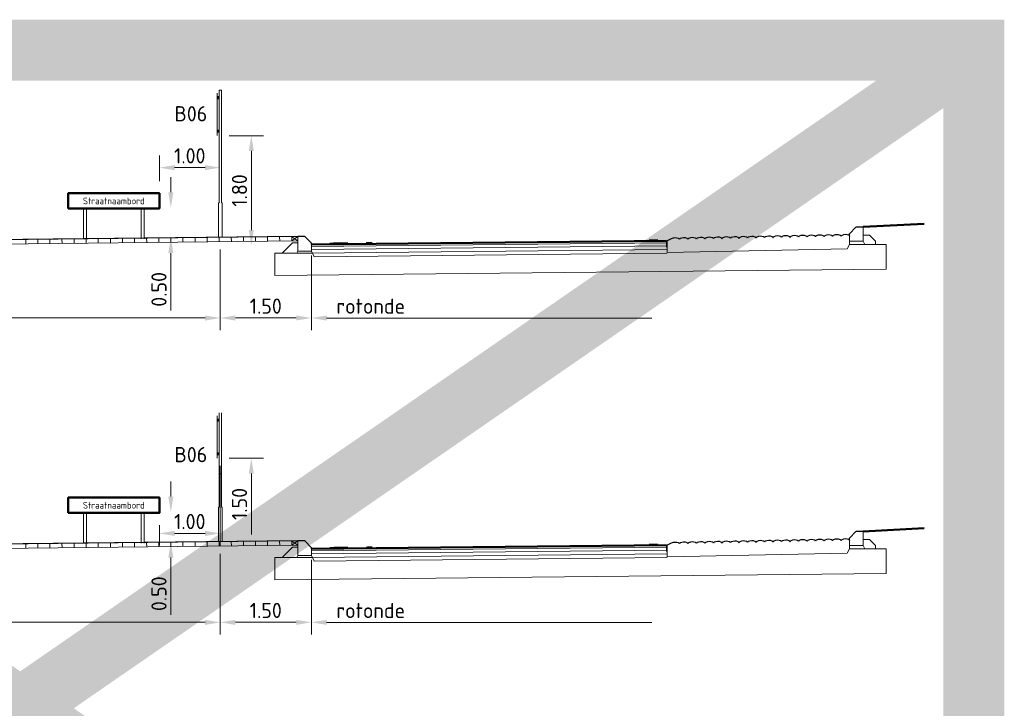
# Model space of a CAD drawing. Header units: metres. Extents: x -699 to 2316, y -1199 to 781.
# Tile 38 of 256: x 420 to 436, y -520 to -509. Entities that reach past the tile are written whole.
import ezdxf
from ezdxf.enums import TextEntityAlignment as Align

# ---------------------------------------------------------------- set-up
doc = ezdxf.new("R2010")
doc.units = ezdxf.units.M
doc.header["$PDMODE"] = 1
for name, color, linetype, lineweight in [('N-WA-GW-BERM-GD', 90, 'Continuous', 50), ('N-WE-IE-MEUBILAIR_WEGMEUBILAIR_PAAL-GD', 7, 'Continuous', 50), ('N-WE-VH-KANTVERHARDING-GD', 210, 'Continuous', 50), ('N-WE-VV-MARKERING-GD', 170, 'Continuous', 50), ('X-XX-AL-M', 7, 'Continuous', 18), ('X-XX-AL-T25', 7, 'Continuous', 25)]:
    doc.layers.add(name, color=color, linetype=linetype, lineweight=lineweight)
doc.styles.add('NLCS-ISO', font='NLCS-ISO.ttf')
doc.styles.add('NLCS-ISO-M100-T25', font='NLCS-ISO.ttf', dxfattribs={"height": 0.25})
doc.dimstyles.new('NLCS-M100-T25-PIJL_A_L2_H1', dxfattribs={"dimscale": 0.1, "dimtxt": 2.5, "dimasz": 2.5, "dimexe": 2, "dimexo": 2, "dimgap": 0.7, "dimtad": 1, "dimzin": 0, "dimdsep": 46, "dimtxsty": 'NLCS-ISO-M100-T25', "dimcen": 0, "dimdle": 2, "dimclrd": 256, "dimclre": 256, "dimclrt": 256, "dimadec": 1, "dimazin": 0, "dimtfac": 1, "dimtdec": 3, "dimtofl": 0, "dimtmove": 0, "dimatfit": 3, "dimfxl": 2, "dimtfillclr": 256, "dimtolj": 1, "dimtzin": 0, "dimlwd": -1, "dimlwe": -1, "dimarcsym": 0})

# ---------------------------------------------------------------- blocks, each defined once
blk = doc.blocks.new('*D1778')
at = {"layer": 'Defpoints', "color": 0, "transparency": 16777216}
for p in [(423.202, -511.004), (423.764, -512.804), (423.764, -512.804)]:
    blk.add_point(p, dxfattribs=at)
at = {"layer": 'X-XX-AL-M', "transparency": 16777216}
for p, q in [((423.402, -511.004), (423.964, -511.004)), ((423.764, -511.254), (423.764, -512.554))]:
    blk.add_line(p, q, dxfattribs=at)
for points in [[(423.722, -511.254), (423.805, -511.254), (423.764, -511.004)], [(423.722, -512.554), (423.805, -512.554), (423.764, -512.804)]]:
    blk.add_solid(points, dxfattribs=at)
at = {"layer": 'X-XX-AL-M', "transparency": 16777216, "insert": (423.569, -511.904), "char_height": 0.25, "attachment_point": 5, "rotation": 90, "style": 'NLCS-ISO-M100-T25'}
blk.add_mtext('\\A1;1.80', dxfattribs=at)
blk = doc.blocks.new('*D1780')
at = {"layer": 'Defpoints', "color": 0, "transparency": 16777216}
for p in [(422.44, -512.184), (422.44, -512.684), (422.44, -512.684)]:
    blk.add_point(p, dxfattribs=at)
at = {"layer": 'X-XX-AL-M', "transparency": 16777216}
for p, q in [((422.44, -511.934), (422.44, -511.684)), ((422.44, -512.934), (422.44, -513.874))]:
    blk.add_line(p, q, dxfattribs=at)
for points in [[(422.398, -511.934), (422.482, -511.934), (422.44, -512.184)], [(422.398, -512.934), (422.482, -512.934), (422.44, -512.684)]]:
    blk.add_solid(points, dxfattribs=at)
at = {"layer": 'X-XX-AL-M', "transparency": 16777216, "insert": (422.245, -513.529), "char_height": 0.25, "attachment_point": 5, "rotation": 90, "style": 'NLCS-ISO-M100-T25'}
blk.add_mtext('\\A1;0.50', dxfattribs=at)
blk = doc.blocks.new('*D1781')
at = {"layer": 'Defpoints', "color": 0, "transparency": 16777216}
for p in [(422.252, -511.529), (423.252, -511.529), (422.252, -511.95)]:
    blk.add_point(p, dxfattribs=at)
at = {"layer": 'X-XX-AL-M', "transparency": 16777216}
for p, q in [((422.252, -511.75), (422.252, -511.329)), ((423.002, -511.529), (422.502, -511.529))]:
    blk.add_line(p, q, dxfattribs=at)
for points in [[(422.502, -511.488), (422.502, -511.571), (422.252, -511.529)], [(423.002, -511.488), (423.002, -511.571), (423.252, -511.529)]]:
    blk.add_solid(points, dxfattribs=at)
at = {"layer": 'X-XX-AL-M', "transparency": 16777216, "insert": (422.752, -511.334), "char_height": 0.25, "attachment_point": 5, "style": 'NLCS-ISO-M100-T25'}
blk.add_mtext('\\A1;1.00', dxfattribs=at)
blk = doc.blocks.new('*D1897')
at = {"layer": 'Defpoints', "color": 0, "transparency": 16777216}
for p in [(423.252, -512.676), (415.752, -512.862), (423.252, -513.999)]:
    blk.add_point(p, dxfattribs=at)
at = {"layer": 'X-XX-AL-M', "transparency": 16777216}
for p, q in [((423.252, -512.876), (423.252, -514.199)), ((415.752, -513.062), (415.752, -514.199)), ((416.002, -513.999), (423.002, -513.999))]:
    blk.add_line(p, q, dxfattribs=at)
for points in [[(416.002, -513.958), (416.002, -514.041), (415.752, -513.999)], [(423.002, -513.958), (423.002, -514.041), (423.252, -513.999)]]:
    blk.add_solid(points, dxfattribs=at)
at = {"layer": 'X-XX-AL-M', "transparency": 16777216, "insert": (419.502, -513.804), "char_height": 0.25, "attachment_point": 5, "style": 'NLCS-ISO-M100-T25'}
blk.add_mtext('\\A1;7.50', dxfattribs=at)
blk = doc.blocks.new('*D1902')
at = {"layer": 'Defpoints', "color": 0, "transparency": 16777216}
for p in [(423.252, -512.676), (424.752, -512.772), (423.252, -513.999)]:
    blk.add_point(p, dxfattribs=at)
at = {"layer": 'X-XX-AL-M', "transparency": 16777216}
for p, q in [((423.252, -512.876), (423.252, -514.199)), ((424.752, -512.972), (424.752, -514.199)), ((424.502, -513.999), (423.502, -513.999))]:
    blk.add_line(p, q, dxfattribs=at)
for points in [[(423.502, -513.958), (423.502, -514.041), (423.252, -513.999)], [(424.502, -513.958), (424.502, -514.041), (424.752, -513.999)]]:
    blk.add_solid(points, dxfattribs=at)
at = {"layer": 'X-XX-AL-M', "transparency": 16777216, "insert": (424.002, -513.804), "char_height": 0.25, "attachment_point": 5, "style": 'NLCS-ISO-M100-T25'}
blk.add_mtext('\\A1;1.50', dxfattribs=at)
blk = doc.blocks.new('*D2077')
at = {"layer": 'Defpoints', "color": 0, "transparency": 16777216}
for p in [(423.202, -516.304), (423.764, -517.804), (423.764, -517.804)]:
    blk.add_point(p, dxfattribs=at)
at = {"layer": 'X-XX-AL-M', "transparency": 16777216}
for p, q in [((423.402, -516.304), (423.964, -516.304)), ((423.764, -516.554), (423.764, -517.554))]:
    blk.add_line(p, q, dxfattribs=at)
for points in [[(423.722, -516.554), (423.805, -516.554), (423.764, -516.304)], [(423.722, -517.554), (423.805, -517.554), (423.764, -517.804)]]:
    blk.add_solid(points, dxfattribs=at)
at = {"layer": 'X-XX-AL-M', "transparency": 16777216, "insert": (423.569, -517.054), "char_height": 0.25, "attachment_point": 5, "rotation": 90, "style": 'NLCS-ISO-M100-T25'}
blk.add_mtext('\\A1;1.50', dxfattribs=at)
blk = doc.blocks.new('*D2070')
at = {"layer": 'Defpoints', "color": 0, "transparency": 16777216}
for p in [(422.44, -517.184), (422.44, -517.684), (422.44, -517.684)]:
    blk.add_point(p, dxfattribs=at)
at = {"layer": 'X-XX-AL-M', "transparency": 16777216}
for p, q in [((422.44, -516.934), (422.44, -516.684)), ((422.44, -517.934), (422.44, -518.874))]:
    blk.add_line(p, q, dxfattribs=at)
for points in [[(422.398, -516.934), (422.482, -516.934), (422.44, -517.184)], [(422.398, -517.934), (422.482, -517.934), (422.44, -517.684)]]:
    blk.add_solid(points, dxfattribs=at)
at = {"layer": 'X-XX-AL-M', "transparency": 16777216, "insert": (422.245, -518.529), "char_height": 0.25, "attachment_point": 5, "rotation": 90, "style": 'NLCS-ISO-M100-T25'}
blk.add_mtext('\\A1;0.50', dxfattribs=at)
blk = doc.blocks.new('*D2071')
at = {"layer": 'Defpoints', "color": 0, "transparency": 16777216}
for p in [(423.252, -516.229), (422.252, -517.2), (422.252, -517.538)]:
    blk.add_point(p, dxfattribs=at)
at = {"layer": 'X-XX-AL-M', "transparency": 16777216}
for p, q in [((423.252, -516.429), (423.252, -517.738)), ((422.252, -517.4), (422.252, -517.738)), ((423.002, -517.538), (422.502, -517.538))]:
    blk.add_line(p, q, dxfattribs=at)
for points in [[(422.502, -517.496), (422.502, -517.58), (422.252, -517.538)], [(423.002, -517.496), (423.002, -517.58), (423.252, -517.538)]]:
    blk.add_solid(points, dxfattribs=at)
at = {"layer": 'X-XX-AL-M', "transparency": 16777216, "insert": (422.752, -517.343), "char_height": 0.25, "attachment_point": 5, "style": 'NLCS-ISO-M100-T25'}
blk.add_mtext('\\A1;1.00', dxfattribs=at)
blk = doc.blocks.new('*D2074')
at = {"layer": 'Defpoints', "color": 0, "transparency": 16777216}
for p in [(423.252, -517.676), (415.752, -517.862), (423.252, -518.999)]:
    blk.add_point(p, dxfattribs=at)
at = {"layer": 'X-XX-AL-M', "transparency": 16777216}
for p, q in [((423.252, -517.876), (423.252, -519.199)), ((415.752, -518.062), (415.752, -519.199)), ((416.002, -518.999), (423.002, -518.999))]:
    blk.add_line(p, q, dxfattribs=at)
for points in [[(416.002, -518.958), (416.002, -519.041), (415.752, -518.999)], [(423.002, -518.958), (423.002, -519.041), (423.252, -518.999)]]:
    blk.add_solid(points, dxfattribs=at)
at = {"layer": 'X-XX-AL-M', "transparency": 16777216, "insert": (419.502, -518.804), "char_height": 0.25, "attachment_point": 5, "style": 'NLCS-ISO-M100-T25'}
blk.add_mtext('\\A1;7.50', dxfattribs=at)
blk = doc.blocks.new('*D2076')
at = {"layer": 'Defpoints', "color": 0, "transparency": 16777216}
for p in [(423.252, -517.676), (424.752, -517.772), (423.252, -518.999)]:
    blk.add_point(p, dxfattribs=at)
at = {"layer": 'X-XX-AL-M', "transparency": 16777216}
for p, q in [((423.252, -517.876), (423.252, -519.199)), ((424.752, -517.972), (424.752, -519.199)), ((424.502, -518.999), (423.502, -518.999))]:
    blk.add_line(p, q, dxfattribs=at)
for points in [[(423.502, -518.958), (423.502, -519.041), (423.252, -518.999)], [(424.502, -518.958), (424.502, -519.041), (424.752, -518.999)]]:
    blk.add_solid(points, dxfattribs=at)
at = {"layer": 'X-XX-AL-M', "transparency": 16777216, "insert": (424.002, -518.804), "char_height": 0.25, "attachment_point": 5, "style": 'NLCS-ISO-M100-T25'}
blk.add_mtext('\\A1;1.50', dxfattribs=at)
blk = doc.blocks.new('007')
at = {"color": 8, "lineweight": 5}
blk.add_line((0, 0), (0, 0.07), dxfattribs=at)

msp = doc.modelspace()

# ---------------------------------------------------------------- linework, layer by layer
at = {"const_width": 1}
msp.add_lwpolyline([(404.2797, -509.5986), (435.6462, -509.5986), (435.6462, -531.2238), (404.2797, -531.2238)], close=True, dxfattribs=at)
for points in [[(435.6462, -509.5986), (404.2797, -531.2238)], [(404.2797, -509.5986), (435.6462, -531.2238)]]:
    msp.add_lwpolyline(points, dxfattribs=at)
at = {"layer": 'N-WA-GW-BERM-GD'}
for p, q in [((433.8275, -512.5041), (434.8275, -512.4541)), ((433.8275, -517.5041), (434.8275, -517.4541))]:
    msp.add_line(p, q, dxfattribs=at)
at = {"layer": 'N-WE-IE-MEUBILAIR_WEGMEUBILAIR_PAAL-GD', "lineweight": 18}
for p, q in [((423.2725, -510.2574), (423.2325, -510.2574)), ((421.0025, -512.2002), (421.0025, -512.7002)), ((421.0525, -512.2002), (421.0525, -512.7002)), ((421.9525, -512.2002), (421.9525, -512.7002)), ((422.0025, -512.2002), (422.0025, -512.7002)), ((423.2725, -516.5574), (423.2325, -516.5574)), ((421.0025, -517.2002), (421.0025, -517.7002)), ((421.0525, -517.2002), (421.0525, -517.7002)), ((421.9525, -517.2002), (421.9525, -517.7002)), ((422.0025, -517.2002), (422.0025, -517.7002))]:
    msp.add_line(p, q, dxfattribs=at)
at = {"layer": 'N-WE-IE-MEUBILAIR_WEGMEUBILAIR_PAAL-GD', "lineweight": 18, "const_width": 0.02, "flags": 128}
for points in [[(423.2025, -511.0043), (423.2025, -510.3043)], [(423.2225, -510.3543), (423.2225, -510.4043)], [(423.2225, -510.9543), (423.2225, -510.9043)], [(423.2025, -516.3043), (423.2025, -515.6043)], [(423.2225, -515.6543), (423.2225, -515.7043)], [(423.2225, -516.2543), (423.2225, -516.2043)]]:
    msp.add_lwpolyline(points, dxfattribs=at)
at = {"layer": 'N-WE-IE-MEUBILAIR_WEGMEUBILAIR_PAAL-GD', "lineweight": 18, "flags": 128}
for points in [[(423.2325, -510.2574), (423.2325, -512.1027), (423.2225, -512.1127), (423.2225, -512.6761)], [(423.2825, -512.6755), (423.2825, -512.1127), (423.2725, -512.1027), (423.2725, -510.2574)], [(423.2325, -515.5574), (423.2325, -517.1027), (423.2225, -517.1127), (423.2225, -517.6761)], [(423.2825, -517.6755), (423.2825, -517.1127), (423.2725, -517.1027), (423.2725, -515.5574)]]:
    msp.add_lwpolyline(points, dxfattribs=at)
at = {"layer": 'N-WE-VH-KANTVERHARDING-GD', "color": 8, "lineweight": 9}
for p, q in [((424.5275, -512.6624), (415.9775, -512.7524)), ((424.5275, -512.7324), (415.9775, -512.8224)), ((424.4286, -512.6634), (424.5275, -512.7324)), ((424.4293, -512.7334), (424.5275, -512.6624)), ((430.6025, -512.7639), (424.7525, -512.8224)), ((430.6025, -512.9239), (430.6025, -512.7339)), ((433.6025, -512.7891), (433.6025, -512.7391)), ((433.8275, -512.6391), (433.9275, -512.6391)), ((433.8275, -512.7391), (433.8525, -512.7891)), ((433.9275, -512.6391), (434.0275, -512.7391)), ((434.0275, -512.7391), (434.0275, -512.7891)), ((424.1525, -512.9323), (424.1525, -513.2984)), ((424.7632, -512.9323), (424.1525, -512.9323)), ((424.5275, -512.9024), (424.5125, -512.9323)), ((430.6025, -512.8139), (424.7525, -512.8724)), ((424.7525, -512.9024), (424.7973, -512.992)), ((430.6025, -512.8739), (424.7632, -512.9323)), ((430.5975, -512.934), (424.7973, -512.992)), ((430.6025, -512.9239), (430.5975, -512.934)), ((430.6025, -512.9239), (433.5647, -512.8647)), ((433.6025, -512.7891), (433.5647, -512.8647)), ((433.6025, -512.7891), (434.2025, -512.7891)), ((434.2025, -512.7891), (434.2025, -513.1979)), ((434.2025, -513.1979), (424.1525, -513.2984)), ((433.8275, -517.6391), (433.9275, -517.6391)), ((433.9275, -517.6391), (434.0275, -517.7391)), ((424.5275, -517.6624), (415.9775, -517.7524)), ((424.5275, -517.7324), (415.9775, -517.8224)), ((424.4286, -517.6634), (424.5275, -517.7324)), ((424.4293, -517.7334), (424.5275, -517.6624)), ((430.6025, -517.7639), (424.7525, -517.8224)), ((430.6025, -517.9239), (430.6025, -517.7339)), ((433.6025, -517.7891), (433.5647, -517.8647)), ((433.6025, -517.7891), (433.6025, -517.7391)), ((433.6025, -517.7891), (434.2025, -517.7891)), ((433.8275, -517.7391), (433.8525, -517.7891)), ((434.0275, -517.7391), (434.0275, -517.7891)), ((434.2025, -517.7891), (434.2025, -518.1979)), ((424.1525, -517.9323), (424.1525, -518.2984)), ((424.7632, -517.9323), (424.1525, -517.9323)), ((424.5275, -517.9024), (424.5125, -517.9323)), ((430.6025, -517.8139), (424.7525, -517.8724)), ((424.7525, -517.9024), (424.7973, -517.992)), ((430.6025, -517.8739), (424.7632, -517.9323)), ((430.5975, -517.934), (424.7973, -517.992)), ((430.6025, -517.9239), (430.5975, -517.934)), ((430.6025, -517.9239), (433.5647, -517.8647)), ((434.2025, -518.1979), (424.1525, -518.2984))]:
    msp.add_line(p, q, dxfattribs=at)
at = {"layer": 'N-WE-VH-KANTVERHARDING-GD'}
for p, q in [((430.5925, -512.734), (424.7525, -512.7924)), ((430.5925, -517.734), (424.7525, -517.7924))]:
    msp.add_line(p, q, dxfattribs=at)
at = {"layer": 'N-WE-VH-KANTVERHARDING-GD', "lineweight": 25}
for p, q in [((430.6692, -512.7005), (430.6025, -512.7339)), ((430.6692, -517.7005), (430.6025, -517.7339))]:
    msp.add_line(p, q, dxfattribs=at)
at = {"layer": 'N-WE-VH-KANTVERHARDING-GD'}
for points in [[(420.7525, -512.2002), (422.2525, -512.2002), (422.2525, -511.9502), (420.7525, -511.9502)], [(420.7525, -517.2002), (422.2525, -517.2002), (422.2525, -516.9502), (420.7525, -516.9502)]]:
    msp.add_lwpolyline(points, close=True, dxfattribs=at)
at = {"layer": 'N-WE-VH-KANTVERHARDING-GD', "lineweight": 25}
for points in [[(433.6025, -512.6515), (433.6025, -512.6141), (433.7066, -512.5052, -0.2046932), (433.721, -512.4991), (433.8225, -512.4991)], [(433.6025, -517.6515), (433.6025, -517.6141), (433.7066, -517.5052, -0.2046932), (433.721, -517.4991), (433.8225, -517.4991)]]:
    msp.add_lwpolyline(points, format="xyb", dxfattribs=at)
at = {"layer": 'N-WE-VH-KANTVERHARDING-GD', "color": 8, "lineweight": 9}
for points in [[(433.8275, -512.5041), (433.8275, -512.7391), (433.6025, -512.7391), (433.6025, -512.6515)], [(433.8275, -517.5041), (433.8275, -517.7391), (433.6025, -517.7391), (433.6025, -517.6515)]]:
    msp.add_lwpolyline(points, dxfattribs=at)
at = {"layer": 'N-WE-VH-KANTVERHARDING-GD'}
for points in [[(433.8225, -512.4991), (433.8275, -512.5041)], [(433.8225, -517.4991), (433.8275, -517.5041)]]:
    msp.add_lwpolyline(points, dxfattribs=at)
at = {"layer": 'N-WE-VH-KANTVERHARDING-GD', "lineweight": 25, "flags": 128}
for points in [[(424.7525, -512.7924), (424.7525, -512.7724), (424.6425, -512.6624), (424.5275, -512.6624), (415.9775, -512.7524), (415.8625, -512.7524), (415.7525, -512.8624), (415.7525, -512.8824)], [(424.7525, -517.7924), (424.7525, -517.7724), (424.6425, -517.6624), (424.5275, -517.6624), (415.9775, -517.7524), (415.8625, -517.7524), (415.7525, -517.8624), (415.7525, -517.8824)]]:
    msp.add_lwpolyline(points, dxfattribs=at)
at = {"layer": 'N-WE-VH-KANTVERHARDING-GD', "color": 8, "lineweight": 9, "flags": 128}
for points in [[(424.2715, -512.9323), (424.4414, -512.7624), (424.5275, -512.7624)], [(424.2715, -517.9323), (424.4414, -517.7624), (424.5275, -517.7624)]]:
    msp.add_lwpolyline(points, dxfattribs=at)
at = {"layer": 'N-WE-VH-KANTVERHARDING-GD', "color": 8, "lineweight": 9}
for points in [[(424.5275, -512.6624), (424.5275, -512.9024), (424.7525, -512.9024), (424.7525, -512.7724), (424.6425, -512.6624)], [(424.5275, -517.6624), (424.5275, -517.9024), (424.7525, -517.9024), (424.7525, -517.7724), (424.6425, -517.6624)]]:
    msp.add_lwpolyline(points, close=True, dxfattribs=at)
at = {"layer": 'N-WE-VH-KANTVERHARDING-GD', "color": 8, "lineweight": 9, "const_width": 0.02, "flags": 128}
for points in [[(430.5925, -512.7339), (430.5925, -512.8373)], [(430.5925, -517.7339), (430.5925, -517.8373)]]:
    msp.add_lwpolyline(points, dxfattribs=at)
at = {"layer": 'N-WE-VH-KANTVERHARDING-GD', "lineweight": 25}
for centre, radius, start, end in [((430.7363, -512.8347), 0.15, 68.85325, 116.56505), ((430.7832, -512.7134), 0.02, 16.58607, 68.85325), ((430.8032, -512.7075), 0.000833, 196.58607, 344.06863), ((430.8232, -512.7132), 0.02, 114.09298, 164.06863), ((430.8763, -512.8319), 0.15, 68.85325, 114.09298), ((430.9232, -512.7107), 0.02, 16.58607, 68.85325), ((430.9431, -512.7047), 0.000833, 196.58608, 344.06863), ((430.9632, -512.7104), 0.02, 114.09298, 164.06863), ((431.0162, -512.8291), 0.15, 68.85325, 114.09298), ((431.0631, -512.7079), 0.02, 16.58608, 68.85325), ((431.0831, -512.7019), 0.000833, 196.58608, 344.06863), ((431.1031, -512.7076), 0.02, 114.09298, 164.06863), ((431.1562, -512.8263), 0.15, 68.85325, 114.09298), ((431.2031, -512.7051), 0.02, 16.58607, 68.85325), ((431.2231, -512.6991), 0.000833, 196.58608, 344.06863), ((431.2431, -512.7048), 0.02, 114.09298, 164.06863), ((431.2962, -512.8235), 0.15, 68.85325, 114.09298), ((431.3431, -512.7023), 0.02, 16.58608, 68.85325), ((431.363, -512.6963), 0.000833, 196.58608, 344.06863), ((431.3831, -512.702), 0.02, 114.09298, 164.06863), ((431.4361, -512.8207), 0.15, 68.85325, 114.09298), ((431.483, -512.6995), 0.02, 16.58607, 68.85325), ((431.503, -512.6935), 0.000833, 196.58608, 344.06863), ((431.523, -512.6992), 0.02, 114.09298, 164.06863), ((431.5761, -512.8179), 0.15, 68.85325, 114.09298), ((431.623, -512.6967), 0.02, 16.58608, 68.85325), ((431.643, -512.6907), 0.000833, 196.58608, 344.06863), ((431.663, -512.6964), 0.02, 114.09298, 164.06863), ((431.7161, -512.8151), 0.15, 68.85325, 114.09298), ((431.763, -512.6939), 0.02, 16.58607, 68.85325), ((431.7829, -512.6879), 0.000833, 196.58608, 344.06863), ((431.803, -512.6936), 0.02, 114.09298, 164.06863), ((431.856, -512.8123), 0.15, 68.85325, 114.09298), ((431.9029, -512.6911), 0.02, 16.58608, 68.85325), ((431.9229, -512.6851), 0.000833, 196.58608, 344.06863), ((431.9429, -512.6908), 0.02, 114.09298, 164.06863), ((431.996, -512.8095), 0.15, 68.85325, 114.09298), ((432.0429, -512.6883), 0.02, 16.58607, 68.85325), ((432.0629, -512.6823), 0.000833, 196.58608, 344.06863), ((432.0829, -512.688), 0.02, 114.09298, 164.06863), ((432.136, -512.8067), 0.15, 68.85325, 114.09298), ((432.1829, -512.6855), 0.02, 16.58608, 68.85325), ((432.2028, -512.6795), 0.000833, 196.58608, 344.06863), ((432.2229, -512.6852), 0.02, 114.09298, 164.06863), ((432.2759, -512.8039), 0.15, 68.85325, 114.09298), ((432.3228, -512.6827), 0.02, 16.58607, 68.85325), ((432.3428, -512.6767), 0.000833, 196.58608, 344.06863), ((432.3628, -512.6824), 0.02, 114.09298, 164.06863), ((432.4159, -512.8011), 0.15, 68.85325, 114.09298), ((432.4628, -512.6799), 0.02, 16.58608, 68.85325), ((432.4828, -512.6739), 0.000833, 196.58608, 344.06863), ((432.5028, -512.6796), 0.02, 114.09298, 164.06863), ((432.5559, -512.7983), 0.15, 68.85325, 114.09298), ((432.6028, -512.6771), 0.02, 16.58607, 68.85325), ((432.6227, -512.6711), 0.000833, 196.58608, 344.06863), ((432.6428, -512.6768), 0.02, 114.09298, 164.06863), ((432.6958, -512.7955), 0.15, 68.85325, 114.09298), ((432.7427, -512.6743), 0.02, 16.58608, 68.85325), ((432.7627, -512.6683), 0.000833, 196.58608, 344.06863), ((432.7827, -512.674), 0.02, 114.09298, 164.06863), ((432.8358, -512.7927), 0.15, 68.85325, 114.09298), ((432.8827, -512.6715), 0.02, 16.58607, 68.85325), ((432.9027, -512.6655), 0.000833, 196.58608, 344.06863), ((432.9227, -512.6712), 0.02, 114.09298, 164.06863), ((432.9758, -512.7899), 0.15, 68.85325, 114.09298), ((433.0227, -512.6687), 0.02, 16.58608, 68.85325), ((433.0426, -512.6627), 0.000833, 196.58608, 344.06863), ((433.0627, -512.6684), 0.02, 114.09298, 164.06863), ((433.1157, -512.7871), 0.15, 68.85325, 114.09298), ((433.1626, -512.6659), 0.02, 16.58608, 68.85325), ((433.1826, -512.6599), 0.000833, 196.58608, 344.06863), ((433.2026, -512.6656), 0.02, 114.09298, 164.06863), ((433.2557, -512.7843), 0.15, 68.85325, 114.09298), ((433.3026, -512.6631), 0.02, 16.58607, 68.85325), ((433.3226, -512.6571), 0.000833, 196.58608, 344.06863), ((433.3426, -512.6628), 0.02, 114.09298, 164.06863), ((433.3957, -512.7815), 0.15, 68.85325, 114.09298), ((433.4426, -512.6603), 0.02, 16.58608, 68.85325), ((433.4625, -512.6543), 0.000833, 196.58608, 344.06863), ((433.4826, -512.66), 0.02, 114.09298, 164.06863), ((433.5356, -512.7787), 0.15, 68.85325, 114.09298), ((433.5825, -512.6575), 0.02, 16.58608, 68.85325), ((433.6025, -512.6515), 0.000833, 196.58608, 269.44564), ((432.6958, -517.7955), 0.15, 68.85325, 114.09298), ((432.8358, -517.7927), 0.15, 68.85325, 114.09298), ((432.9758, -517.7899), 0.15, 68.85325, 114.09298), ((433.1157, -517.7871), 0.15, 68.85325, 114.09298), ((433.2557, -517.7843), 0.15, 68.85325, 114.09298), ((433.3026, -517.6631), 0.02, 16.58607, 68.85325), ((433.3426, -517.6628), 0.02, 114.09298, 164.06863), ((433.3957, -517.7815), 0.15, 68.85325, 114.09298), ((433.4426, -517.6603), 0.02, 16.58608, 68.85325), ((433.4826, -517.66), 0.02, 114.09298, 164.06863), ((433.5356, -517.7787), 0.15, 68.85325, 114.09298), ((433.5825, -517.6575), 0.02, 16.58608, 68.85325), ((430.7363, -517.8347), 0.15, 68.85325, 116.56505), ((430.7832, -517.7134), 0.02, 16.58607, 68.85325), ((430.8032, -517.7075), 0.000833, 196.58607, 344.06863), ((430.8232, -517.7132), 0.02, 114.09298, 164.06863), ((430.8763, -517.8319), 0.15, 68.85325, 114.09298), ((430.9232, -517.7107), 0.02, 16.58607, 68.85325), ((430.9431, -517.7047), 0.000833, 196.58608, 344.06863), ((430.9632, -517.7104), 0.02, 114.09298, 164.06863), ((431.0162, -517.8291), 0.15, 68.85325, 114.09298), ((431.0631, -517.7079), 0.02, 16.58608, 68.85325), ((431.0831, -517.7019), 0.000833, 196.58608, 344.06863), ((431.1031, -517.7076), 0.02, 114.09298, 164.06863), ((431.1562, -517.8263), 0.15, 68.85325, 114.09298), ((431.2031, -517.7051), 0.02, 16.58607, 68.85325), ((431.2231, -517.6991), 0.000833, 196.58608, 344.06863), ((431.2431, -517.7048), 0.02, 114.09298, 164.06863), ((431.2962, -517.8235), 0.15, 68.85325, 114.09298), ((431.3431, -517.7023), 0.02, 16.58608, 68.85325), ((431.363, -517.6963), 0.000833, 196.58608, 344.06863), ((431.3831, -517.702), 0.02, 114.09298, 164.06863), ((431.4361, -517.8207), 0.15, 68.85325, 114.09298), ((431.483, -517.6995), 0.02, 16.58607, 68.85325), ((431.503, -517.6935), 0.000833, 196.58608, 344.06863), ((431.523, -517.6992), 0.02, 114.09298, 164.06863), ((431.5761, -517.8179), 0.15, 68.85325, 114.09298), ((431.623, -517.6967), 0.02, 16.58608, 68.85325), ((431.643, -517.6907), 0.000833, 196.58608, 344.06863), ((431.663, -517.6964), 0.02, 114.09298, 164.06863), ((431.7161, -517.8151), 0.15, 68.85325, 114.09298), ((431.763, -517.6939), 0.02, 16.58607, 68.85325), ((431.7829, -517.6879), 0.000833, 196.58608, 344.06863), ((431.803, -517.6936), 0.02, 114.09298, 164.06863), ((431.856, -517.8123), 0.15, 68.85325, 114.09298), ((431.9029, -517.6911), 0.02, 16.58608, 68.85325), ((431.9229, -517.6851), 0.000833, 196.58608, 344.06863), ((431.9429, -517.6908), 0.02, 114.09298, 164.06863), ((431.996, -517.8095), 0.15, 68.85325, 114.09298), ((432.0429, -517.6883), 0.02, 16.58607, 68.85325), ((432.0629, -517.6823), 0.000833, 196.58608, 344.06863), ((432.0829, -517.688), 0.02, 114.09298, 164.06863), ((432.136, -517.8067), 0.15, 68.85325, 114.09298), ((432.1829, -517.6855), 0.02, 16.58608, 68.85325), ((432.2028, -517.6795), 0.000833, 196.58608, 344.06863), ((432.2229, -517.6852), 0.02, 114.09298, 164.06863), ((432.2759, -517.8039), 0.15, 68.85325, 114.09298), ((432.3228, -517.6827), 0.02, 16.58607, 68.85325), ((432.3428, -517.6767), 0.000833, 196.58608, 344.06863), ((432.3628, -517.6824), 0.02, 114.09298, 164.06863), ((432.4159, -517.8011), 0.15, 68.85325, 114.09298), ((432.4628, -517.6799), 0.02, 16.58608, 68.85325), ((432.4828, -517.6739), 0.000833, 196.58608, 344.06863), ((432.5028, -517.6796), 0.02, 114.09298, 164.06863), ((432.5559, -517.7983), 0.15, 68.85325, 114.09298), ((432.6028, -517.6771), 0.02, 16.58607, 68.85325), ((432.6227, -517.6711), 0.000833, 196.58608, 344.06863), ((432.6428, -517.6768), 0.02, 114.09298, 164.06863), ((432.7427, -517.6743), 0.02, 16.58608, 68.85325), ((432.7627, -517.6683), 0.000833, 196.58608, 344.06863), ((432.7827, -517.674), 0.02, 114.09298, 164.06863), ((432.8827, -517.6715), 0.02, 16.58607, 68.85325), ((432.9027, -517.6655), 0.000833, 196.58608, 344.06863), ((432.9227, -517.6712), 0.02, 114.09298, 164.06863), ((433.0227, -517.6687), 0.02, 16.58608, 68.85325), ((433.0426, -517.6627), 0.000833, 196.58608, 344.06863), ((433.0627, -517.6684), 0.02, 114.09298, 164.06863), ((433.1626, -517.6659), 0.02, 16.58608, 68.85325), ((433.1826, -517.6599), 0.000833, 196.58608, 344.06863), ((433.2026, -517.6656), 0.02, 114.09298, 164.06863), ((433.3226, -517.6571), 0.000833, 196.58608, 344.06863), ((433.4625, -517.6543), 0.000833, 196.58608, 344.06863), ((433.6025, -517.6515), 0.000833, 196.58608, 269.44564)]:
    msp.add_arc(centre, radius, start, end, dxfattribs=at)
at = {"layer": 'N-WE-VV-MARKERING-GD', "color": 8, "lineweight": 5, "const_width": 0.02}
for points in [[(425.3519, -512.7664), (425.0525, -512.7694)], [(425.7519, -512.7624), (425.6519, -512.7634)], [(430.4525, -512.7154), (430.3025, -512.7169)], [(425.3519, -517.7664), (425.0525, -517.7694)], [(425.7519, -517.7624), (425.6519, -517.7634)], [(430.4525, -517.7154), (430.3025, -517.7169)]]:
    msp.add_lwpolyline(points, dxfattribs=at)
at = {"layer": 'X-XX-AL-M'}
for p, q in [((424.7525, -512.9724), (424.7525, -514.1994)), ((425.0025, -513.9994), (430.3525, -513.9994)), ((424.7525, -517.9724), (424.7525, -519.1994)), ((425.0025, -518.9994), (430.3525, -518.9994))]:
    msp.add_line(p, q, dxfattribs=at)
for points in [[(425.0025, -513.9578), (425.0025, -514.0411), (424.7525, -513.9994)], [(425.0025, -518.9578), (425.0025, -519.0411), (424.7525, -518.9994)]]:
    msp.add_solid(points, dxfattribs=at)

# ---------------------------------------------------------------- block references
at = {"layer": 'N-WE-VH-KANTVERHARDING-GD', "color": 8, "lineweight": 9, "rotation": 180.6030911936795}
for p in [(420.0536, -512.7095), (420.2525, -512.7074), (420.4514, -512.7053), (420.6502, -512.7032), (420.8491, -512.7011), (421.0479, -512.699), (421.2468, -512.6969), (421.4457, -512.6948), (421.6445, -512.6927), (421.8434, -512.6907), (422.0423, -512.6886), (422.2411, -512.6865), (422.44, -512.6844), (422.6388, -512.6823), (422.8377, -512.6802), (423.0366, -512.6781), (423.2354, -512.676), (423.4343, -512.6739), (423.6332, -512.6718), (423.832, -512.6697), (424.0309, -512.6676), (424.2297, -512.6655), (424.4286, -512.6634), (420.0536, -517.7095), (420.2525, -517.7074), (420.4514, -517.7053), (420.6502, -517.7032), (420.8491, -517.7011), (421.0479, -517.699), (421.2468, -517.6969), (421.4457, -517.6948), (421.6445, -517.6927), (421.8434, -517.6907), (422.0423, -517.6886), (422.2411, -517.6865), (422.44, -517.6844), (422.6388, -517.6823), (422.8377, -517.6802), (423.0366, -517.6781), (423.2354, -517.676), (423.4343, -517.6739), (423.6332, -517.6718), (423.832, -517.6697), (424.0309, -517.6676), (424.2297, -517.6655), (424.4286, -517.6634)]:
    msp.add_blockref('007', p, dxfattribs=at)

# ---------------------------------------------------------------- texts
at = {"layer": 'X-XX-AL-M', "char_height": 0.25, "attachment_point": 5, "style": 'NLCS-ISO-M100-T25'}
for insert in [(425.7278, -513.8044), (425.7278, -518.8044)]:
    msp.add_mtext('\\A1;rotonde', dxfattribs=dict(at, insert=insert))
at = {"layer": 'X-XX-AL-T25', "style": 'NLCS-ISO'}
for p in [(422.4996, -510.7686), (422.4996, -516.3686)]:
    msp.add_text('B06', height=0.25, dxfattribs=at).set_placement(p)
for p in [(421.5025, -512.0752), (421.5025, -517.0752)]:
    msp.add_text('Straatnaambord', height=0.11, dxfattribs=at).set_placement(p, align=Align.MIDDLE_CENTER)

# ---------------------------------------------------------------- dimensions: what is measured, and where the dimension line sits
at = {"layer": 'X-XX-AL-M'}
for base, p1, p2, picture, middle in [((423.7635, -512.8043), (423.2025, -511.0043), (423.7635, -512.8043), '*D1778', (423.7635, -511.9043)), ((423.7635, -517.8043), (423.2025, -516.3043), (423.7635, -517.8043), '*D2077', (423.7635, -517.0543))]:
    dim = msp.add_linear_dim(base=base, p1=p1, p2=p2, angle=90, dimstyle='NLCS-M100-T25-PIJL_A_L2_H1', dxfattribs=at)
    dim.commit()
    dim.dimension.update_dxf_attribs({"geometry": picture, "text_midpoint": middle, "dimtype": 160})
dim = msp.add_linear_dim(base=(422.2525, -511.5294), p1=(423.2525, -511.5294), p2=(422.2525, -511.9502), dimstyle='NLCS-M100-T25-PIJL_A_L2_H1', dxfattribs=at)
dim.commit()
dim.dimension.update_dxf_attribs({"geometry": '*D1781', "text_midpoint": (422.7525, -511.3344)})
for base, p1, p2, picture, middle in [((422.44, -512.6844), (422.44, -512.1844), (422.44, -512.6844), '*D1780', (422.245, -513.5294)), ((422.44, -517.6844), (422.44, -517.1844), (422.44, -517.6844), '*D2070', (422.245, -518.5294))]:
    dim = msp.add_linear_dim(base=base, p1=p1, p2=p2, angle=90, dimstyle='NLCS-M100-T25-PIJL_A_L2_H1', dxfattribs=at)
    dim.commit()
    dim.dimension.update_dxf_attribs({"geometry": picture, "text_midpoint": middle})
for base, p1, p2, picture, middle in [((423.2525, -513.9994), (415.7525, -512.8624), (423.2525, -512.6758), '*D1897', (419.5025, -513.8044)), ((423.2525, -513.9994), (424.7525, -512.7724), (423.2525, -512.6758), '*D1902', (424.0025, -513.8044)), ((423.2525, -518.9994), (415.7525, -517.8624), (423.2525, -517.6758), '*D2074', (419.5025, -518.8044)), ((423.2525, -518.9994), (424.7525, -517.7724), (423.2525, -517.6758), '*D2076', (424.0025, -518.8044))]:
    dim = msp.add_linear_dim(base=base, p1=p1, p2=p2, dimstyle='NLCS-M100-T25-PIJL_A_L2_H1', override={"dimtmove": 1}, dxfattribs=at)
    dim.commit()
    dim.dimension.update_dxf_attribs({"geometry": picture, "text_midpoint": middle})
dim = msp.add_linear_dim(base=(422.2525, -517.538), p1=(423.2525, -516.2294), p2=(422.2525, -517.2002), dimstyle='NLCS-M100-T25-PIJL_A_L2_H1', dxfattribs=at)
dim.commit()
dim.dimension.update_dxf_attribs({"geometry": '*D2071', "text_midpoint": (422.7525, -517.538), "dimtype": 160})

doc.saveas('drawing.dxf')
